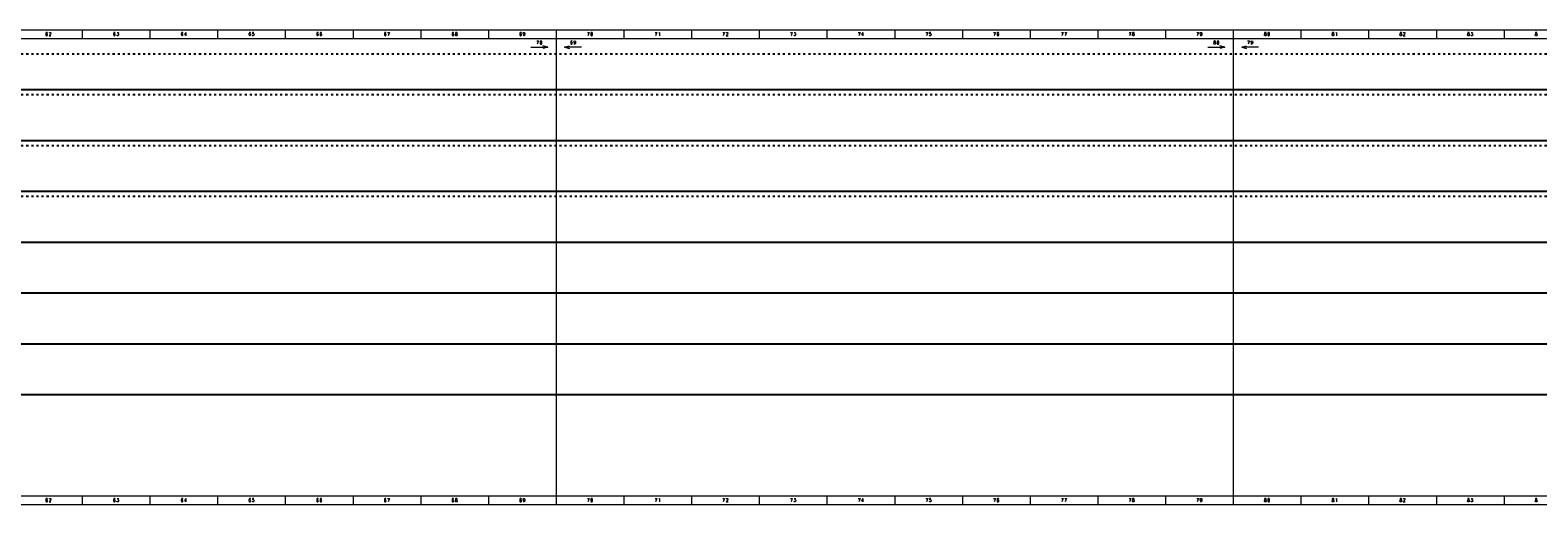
# Model space of a CAD drawing. Header units: millimetres. Extents: x -31 to 6803, y 0 to 664.
# Tile 114 of 118: x 2492 to 3383, y 0 to 280. Entities that reach past the tile are written whole.
import ezdxf
from ezdxf.enums import TextEntityAlignment as Align

# ---------------------------------------------------------------- set-up
doc = ezdxf.new("R2010")
doc.units = ezdxf.units.MM
doc.linetypes.add('ACAD_ISO03W100', pattern=[30, 12, -18])
doc.layers.add('!POMOCNICZE', color=8, linetype='Continuous', plot=False)
doc.layers.add('ramka', color=9, linetype='Continuous', lineweight=20)
doc.styles.add('ROMANS', font='romans.shx', dxfattribs={"width": 0.8})

msp = doc.modelspace()

# ---------------------------------------------------------------- linework, layer by layer
at = {"layer": '!POMOCNICZE', "linetype": 'ACAD_ISO03W100', "ltscale": 0.1}
for p, q in [((3, 266), (6803, 266)), ((3, 242), (6803, 242)), ((3, 212), (6803, 212)), ((3, 182), (6803, 182))]:
    msp.add_line(p, q, dxfattribs=at)
at = {"layer": '!POMOCNICZE'}
for p, q in [((3, 245), (6803, 245)), ((3, 215), (6803, 215)), ((3, 185), (6803, 185)), ((3, 155), (6803, 155)), ((3, 125), (6803, 125)), ((3, 95), (6803, 95)), ((3, 65), (6803, 65))]:
    msp.add_line(p, q, dxfattribs=at)
at = {"layer": 'ramka', "ltscale": 5}
for p, q in [((2803, 280), (2403, 280)), ((2523, 280), (2523, 275)), ((2523, 280), (2523, 280)), ((2563, 280), (2563, 275)), ((2563, 280), (2563, 280)), ((2603, 280), (2603, 280)), ((2603, 280), (2603, 275)), ((2643, 280), (2643, 280)), ((2643, 280), (2643, 275)), ((2683, 280), (2683, 280)), ((2683, 280), (2683, 275)), ((2723, 280), (2723, 275)), ((2723, 280), (2723, 280)), ((2763, 280), (2763, 275)), ((2763, 280), (2763, 280)), ((3203, 280), (2803, 280)), ((2803, 280), (2803, 275)), ((2803, 280), (2803, 280)), ((2843, 280), (2843, 280)), ((2843, 280), (2843, 275)), ((2883, 280), (2883, 275)), ((2883, 280), (2883, 280)), ((2923, 280), (2923, 275)), ((2923, 280), (2923, 280)), ((2963, 280), (2963, 275)), ((2963, 280), (2963, 280)), ((3003, 280), (3003, 280)), ((3003, 280), (3003, 275)), ((3043, 280), (3043, 280)), ((3043, 280), (3043, 275)), ((3083, 280), (3083, 280)), ((3083, 280), (3083, 275)), ((3123, 280), (3123, 275)), ((3123, 280), (3123, 280)), ((3163, 280), (3163, 275)), ((3163, 280), (3163, 280)), ((3603, 280), (3203, 280)), ((3203, 280), (3203, 275)), ((3203, 280), (3203, 280)), ((3243, 280), (3243, 280)), ((3243, 280), (3243, 275)), ((3283, 280), (3283, 275)), ((3283, 280), (3283, 280)), ((3323, 280), (3323, 275)), ((3323, 280), (3323, 280)), ((3363, 280), (3363, 275)), ((3363, 280), (3363, 280)), ((2803, 275), (2403, 275)), ((3203, 275), (2803, 275)), ((2803, 275), (2803, 5)), ((3603, 275), (3203, 275)), ((3203, 275), (3203, 5)), ((2803, 5), (2403, 5)), ((2523, 5), (2523, 0)), ((2523, 5), (2523, 5)), ((2563, 5), (2563, 0)), ((2563, 5), (2563, 5)), ((2603, 5), (2603, 0)), ((2603, 5), (2603, 5)), ((2643, 5), (2643, 0)), ((2643, 5), (2643, 5)), ((2683, 5), (2683, 0)), ((2683, 5), (2683, 5)), ((2723, 5), (2723, 0)), ((2723, 5), (2723, 5)), ((2763, 5), (2763, 0)), ((2763, 5), (2763, 5)), ((3203, 5), (2803, 5)), ((2803, 5), (2803, 0)), ((2803, 5), (2803, 5)), ((2843, 5), (2843, 0)), ((2843, 5), (2843, 5)), ((2883, 5), (2883, 0)), ((2883, 5), (2883, 5)), ((2923, 5), (2923, 0)), ((2923, 5), (2923, 5)), ((2963, 5), (2963, 0)), ((2963, 5), (2963, 5)), ((3003, 5), (3003, 0)), ((3003, 5), (3003, 5)), ((3043, 5), (3043, 0)), ((3043, 5), (3043, 5)), ((3083, 5), (3083, 0)), ((3083, 5), (3083, 5)), ((3123, 5), (3123, 0)), ((3123, 5), (3123, 5)), ((3163, 5), (3163, 0)), ((3163, 5), (3163, 5)), ((3603, 5), (3203, 5)), ((3203, 5), (3203, 0)), ((3203, 5), (3203, 5)), ((3243, 5), (3243, 0)), ((3243, 5), (3243, 5)), ((3283, 5), (3283, 0)), ((3283, 5), (3283, 5)), ((3323, 5), (3323, 0)), ((3323, 5), (3323, 5)), ((3363, 5), (3363, 0)), ((3363, 5), (3363, 5)), ((2803, 0), (2403, 0)), ((3203, 0), (2803, 0)), ((3603, 0), (3203, 0))]:
    msp.add_line(p, q, dxfattribs=at)
at = {"layer": 'ramka'}
for p, q in [((2788, 270), (2798, 270)), ((2798, 270), (2795.1, 270.78)), ((2798, 270), (2795.1, 269.22)), ((2808, 270), (2810.9, 270.78)), ((2808, 270), (2810.9, 269.22)), ((2818, 270), (2808, 270)), ((3188, 270), (3198, 270)), ((3198, 270), (3195.1, 270.78)), ((3198, 270), (3195.1, 269.22)), ((3208, 270), (3210.9, 270.78)), ((3208, 270), (3210.9, 269.22)), ((3218, 270), (3208, 270))]:
    msp.add_line(p, q, dxfattribs=at)

# ---------------------------------------------------------------- texts
at = {"layer": 'ramka', "style": 'ROMANS', "width": 0.8}
for s, p in [('6', (2502, 276.72)), ('2', (2504, 276.72)), ('6', (2542, 276.72)), ('3', (2544, 276.72)), ('6', (2582, 276.72)), ('4', (2584, 276.72)), ('6', (2622, 276.72)), ('5', (2624, 276.72)), ('6', (2662, 276.72)), ('6', (2664, 276.72)), ('6', (2702, 276.72)), ('7', (2704, 276.72)), ('6', (2742, 276.72)), ('8', (2744, 276.72)), ('6', (2782, 276.72)), ('9', (2784, 276.72)), ('7', (2822, 276.72)), ('0', (2824, 276.72)), ('7', (2862, 276.72)), ('1', (2864, 276.72)), ('7', (2902, 276.72)), ('2', (2904, 276.72)), ('7', (2942, 276.72)), ('3', (2944, 276.72)), ('7', (2982, 276.72)), ('4', (2984, 276.72)), ('7', (3022, 276.72)), ('5', (3024, 276.72)), ('7', (3062, 276.72)), ('6', (3064, 276.72)), ('7', (3102, 276.72)), ('7', (3104, 276.72)), ('7', (3142, 276.72)), ('8', (3144, 276.72)), ('7', (3182, 276.72)), ('9', (3184, 276.72)), ('8', (3222, 276.72)), ('0', (3224, 276.72)), ('8', (3262, 276.72)), ('1', (3264, 276.72)), ('8', (3302, 276.72)), ('2', (3304, 276.72)), ('8', (3342, 276.72)), ('3', (3344, 276.72)), ('8', (3382, 276.72)), ('7', (2792.07, 271.72)), ('0', (2794.07, 271.72)), ('6', (2812.04, 271.72)), ('9', (2814.04, 271.72)), ('8', (3192.07, 271.72)), ('0', (3194.07, 271.72)), ('7', (3212.04, 271.72)), ('9', (3214.04, 271.72)), ('6', (2502, 1.72)), ('2', (2504, 1.72)), ('6', (2542, 1.72)), ('3', (2544, 1.72)), ('6', (2582, 1.72)), ('4', (2584, 1.72)), ('6', (2622, 1.72)), ('5', (2624, 1.72)), ('6', (2662, 1.72)), ('6', (2664, 1.72)), ('6', (2702, 1.72)), ('7', (2704, 1.72)), ('6', (2742, 1.72)), ('8', (2744, 1.72)), ('6', (2782, 1.72)), ('9', (2784, 1.72)), ('7', (2822, 1.72)), ('0', (2824, 1.72)), ('7', (2862, 1.72)), ('1', (2864, 1.72)), ('7', (2902, 1.72)), ('2', (2904, 1.72)), ('7', (2942, 1.72)), ('3', (2944, 1.72)), ('7', (2982, 1.72)), ('4', (2984, 1.72)), ('7', (3022, 1.72)), ('5', (3024, 1.72)), ('7', (3062, 1.72)), ('6', (3064, 1.72)), ('7', (3102, 1.72)), ('7', (3104, 1.72)), ('7', (3142, 1.72)), ('8', (3144, 1.72)), ('7', (3182, 1.72)), ('9', (3184, 1.72)), ('8', (3222, 1.72)), ('0', (3224, 1.72)), ('8', (3262, 1.72)), ('1', (3264, 1.72)), ('8', (3302, 1.72)), ('2', (3304, 1.72)), ('8', (3342, 1.72)), ('3', (3344, 1.72)), ('8', (3382, 1.72))]:
    msp.add_text(s, height=2, dxfattribs=at).set_placement(p, align=Align.CENTER)

doc.saveas('drawing.dxf')
